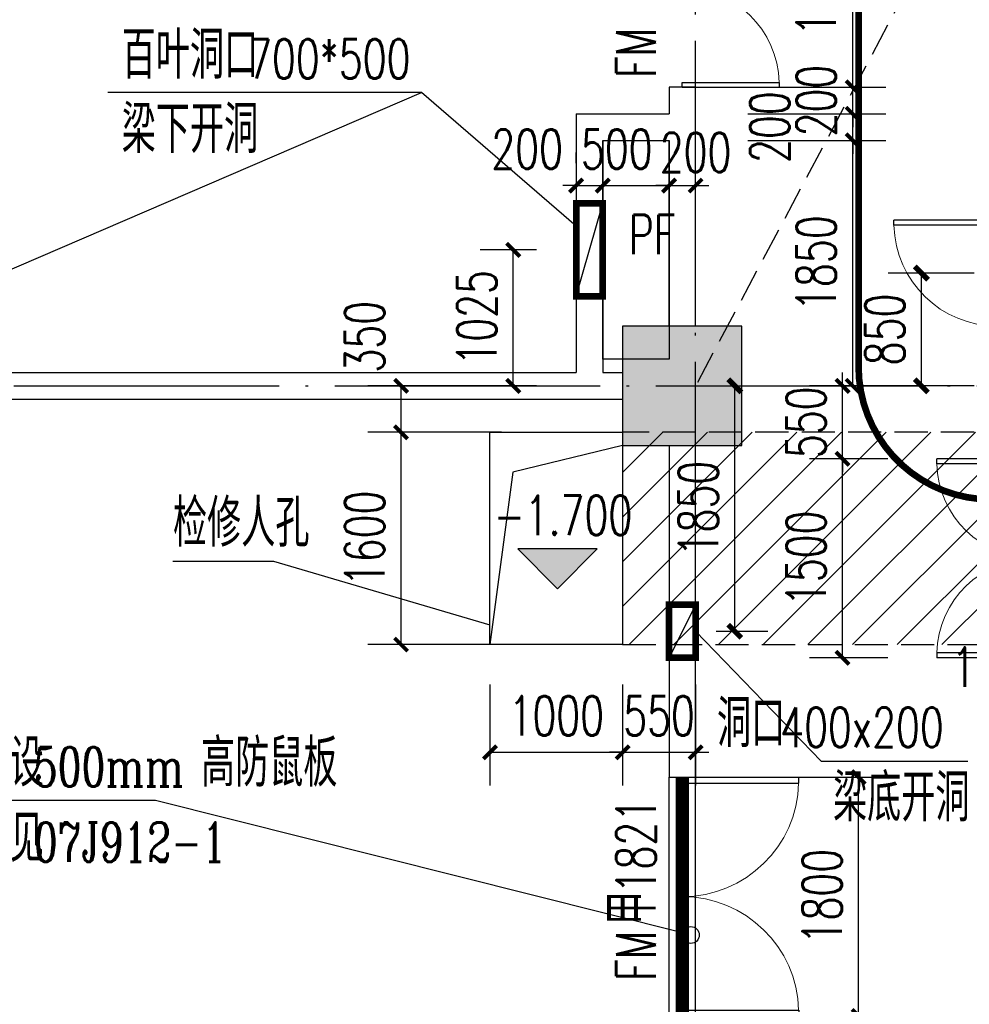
# Model space of a CAD drawing. Extents: x 797781 to 1255204, y 21234 to 1024248.
# Tile 212 of 256: x 975412 to 982572, y 183218 to 190639. Entities that reach past the tile are written whole.
import ezdxf

# ---------------------------------------------------------------- set-up
doc = ezdxf.new("R2010")
doc.units = 0
doc.header["$LTSCALE"] = 1000
doc.header["$MEASUREMENT"] = 0
for name, pattern in [('230303生产综合楼-平面图_t8$0$__DASH', [0.35, 0.25, -0.1]), ('230303生产综合楼-平面图_t8$0$DASH', [0.35, 0.25, -0.1]), ('230303生产综合楼-平面图_t8$0$DOTE', [2.42, 2, -0.2, 0.02, -0.2])]:
    doc.linetypes.add(name, pattern=pattern)
for name, color, linetype in [('230303生产综合楼-平面图_t8$0$COLUMN', 40, 'Continuous'), ('230303生产综合楼-平面图_t8$0$DIM_ELEV', 3, 'Continuous'), ('230303生产综合楼-平面图_t8$0$DIM_LEAD', 3, 'Continuous'), ('230303生产综合楼-平面图_t8$0$DOOR_FIRE', 4, 'Continuous'), ('230303生产综合楼-平面图_t8$0$DOOR_FIRE_TEXT', 7, 'Continuous'), ('230303生产综合楼-平面图_t8$0$DOTE', 1, '230303生产综合楼-平面图_t8$0$DOTE'), ('230303生产综合楼-平面图_t8$0$PUB_DIM', 3, 'Continuous'), ('230303生产综合楼-平面图_t8$0$PUB_HATCH', 8, 'Continuous'), ('230303生产综合楼-平面图_t8$0$PUB_TEXT', 7, 'Continuous'), ('230303生产综合楼-平面图_t8$0$WALL', 40, 'Continuous'), ('230303生产综合楼-平面图_t8$0$条件', 7, 'Continuous'), ('230303生产综合楼-平面图_t8$0$板洞', 6, 'Continuous'), ('230303生产综合楼-平面图_t8$0$通风', 7, 'Continuous'), ('DIM_IDEN', 3, 'Continuous'), ('DIM_LEAD', 3, 'Continuous'), ('DIM_SYMB', 3, 'Continuous'), ('DOOR_FIRE', 4, 'Continuous'), ('PUB_DIM', 3, 'Continuous'), ('PUB_HATCH', 8, 'Continuous'), ('PUB_TEXT', 7, 'Continuous'), ('电气洞口', 6, 'Continuous')]:
    doc.layers.add(name, color=color, linetype=linetype)
doc.styles.add('230303生产综合楼-平面图_t8$0$_TCH_DIM', font='SIMPLEX', dxfattribs={"bigfont": 'GBCBIG'})
doc.styles.add('230303生产综合楼-平面图_T8$0$_TCH_DIM_T3', font='SIMPLEX', dxfattribs={"width": 0.705882, "bigfont": 'GBCBIG'})
doc.styles.add('230303生产综合楼-平面图_t8$0$_TCH_WINDOW', font='SIMPLEX', dxfattribs={"height": 3.5, "bigfont": 'GBCBIG'})
doc.styles.add('_TCH_DIM', font='SIMPLEX', dxfattribs={"bigfont": 'GBCBIG'})
doc.styles.add('_TCH_DIM_T3', font='SIMPLEX', dxfattribs={"width": 0.705882, "bigfont": 'GBCBIG'})
doc.styles.add('_TCH_LABEL', font='COMPLEX', dxfattribs={"bigfont": 'GBCBIG'})
doc.dimstyles.new('230303生产综合楼-平面图_T8$0$_TCH_ARCH&&100', dxfattribs={"dimtxt": 297.5, "dimasz": 100, "dimexe": 250, "dimexo": 300, "dimgap": 126.25, "dimtad": 1, "dimdec": 0, "dimzin": 0, "dimdsep": 46, "dimtxsty": '230303生产综合楼-平面图_T8$0$_TCH_DIM_T3', "dimblk": '230303生产综合楼-平面图_t8$0$_ArchTick', "dimcen": 0.09, "dimclrt": 7, "dimazin": 2, "dimtfac": 1, "dimtdec": 0, "dimtix": 1, "dimtmove": 2, "dimatfit": 3, "dimfxl": 1, "dimtolj": 1, "dimtzin": 0, "dimarcsym": 0})
doc.dimstyles.new('_TCH_ARCH&&100', dxfattribs={"dimtxt": 297.5, "dimasz": 100, "dimexe": 250, "dimexo": 300, "dimgap": 126.25, "dimtad": 1, "dimdec": 0, "dimzin": 0, "dimdsep": 46, "dimtxsty": '_TCH_DIM_T3', "dimblk": 'ARCHTICK', "dimcen": 0.09, "dimclrt": 7, "dimazin": 2, "dimtfac": 1, "dimtdec": 0, "dimtix": 1, "dimtmove": 2, "dimatfit": 3, "dimfxl": 1, "dimtolj": 1, "dimtzin": 0, "dimarcsym": 0})

# ---------------------------------------------------------------- blocks, each defined once
blk = doc.blocks.new('_ArchTick')
at = {"color": 0, "linetype": 'ByBlock', "const_width": 0.4}
blk.add_lwpolyline([(-0.5, -0.5), (0.5, 0.5)], dxfattribs=at)
blk = doc.blocks.new('*D6754')
at = {"layer": 'Defpoints', "color": 0, "transparency": 16777216}
for p in [(1153326.7, 279371.5), (1154024.3, 279371.5), (1154024.3, 278521.6)]:
    blk.add_point(p, dxfattribs=at)
at = {"layer": 'PUB_DIM', "color": 0, "lineweight": -2, "transparency": 16777216}
for p, q in [((1153724.3, 279371.5), (1153076.7, 279371.5)), ((1153326.7, 278521.6), (1153326.7, 279371.5)), ((1153724.3, 278521.6), (1153076.7, 278521.6))]:
    blk.add_line(p, q, dxfattribs=at)
at = {"layer": 'PUB_DIM', "color": 0, "lineweight": -2, "transparency": 16777216, "xscale": 100, "yscale": 100, "zscale": 100}
for p, rotation in [((1153326.7, 279371.5), 90), ((1153326.7, 278521.6), 270)]:
    blk.add_blockref('_ArchTick', p, dxfattribs=dict(at, rotation=rotation))
at = {"layer": 'PUB_DIM', "color": 7, "transparency": 16777216, "insert": (1153051.7, 278946.5), "char_height": 297.5, "attachment_point": 5, "rotation": 90, "style": '_TCH_DIM_T3'}
blk.add_mtext('\\A1;850', dxfattribs=at)
blk = doc.blocks.new('*D6757')
at = {"layer": 'Defpoints', "color": 0, "transparency": 16777216}
for p in [(1151478.3, 278521.6), (1151919.9, 278521.6), (1151478.3, 276671.8)]:
    blk.add_point(p, dxfattribs=at)
at = {"layer": 'PUB_DIM', "color": 0, "lineweight": -2, "transparency": 16777216}
for p, q in [((1151778.3, 278521.6), (1152169.9, 278521.6)), ((1151919.9, 276671.8), (1151919.9, 278521.6)), ((1151778.3, 276671.8), (1152169.9, 276671.8))]:
    blk.add_line(p, q, dxfattribs=at)
at = {"layer": 'PUB_DIM', "color": 0, "lineweight": -2, "transparency": 16777216, "xscale": 100, "yscale": 100, "zscale": 100}
for p, rotation in [((1151919.9, 278521.6), 90), ((1151919.9, 276671.8), 270)]:
    blk.add_blockref('_ArchTick', p, dxfattribs=dict(at, rotation=rotation))
at = {"layer": 'PUB_DIM', "color": 7, "transparency": 16777216, "insert": (1151644.9, 277596.7), "char_height": 297.5, "attachment_point": 5, "rotation": 90, "style": '_TCH_DIM_T3'}
blk.add_mtext('\\A1;1850', dxfattribs=at)
blk = doc.blocks.new('230303生产综合楼-平面图_t8$0$_ArchTick')
at = {"color": 0, "linetype": 'ByBlock', "const_width": 0.3}
blk.add_lwpolyline([(-0.5, -0.5), (0.5, 0.5)], dxfattribs=at)
blk = doc.blocks.new('*D6429')
at = {"layer": '230303生产综合楼-平面图_t8$0$PUB_DIM', "color": 0, "lineweight": -2, "transparency": 16777216}
for p, q in [((640314.3, -5545.3), (639890.2, -5545.3)), ((640140.2, -6570.3), (640140.2, -5545.3)), ((640314.3, -6570.3), (639890.2, -6570.3))]:
    blk.add_line(p, q, dxfattribs=at)
at = {"layer": 'Defpoints', "color": 0, "transparency": 16777216}
for p in [(640140.2, -5545.3), (640614.3, -5545.3), (640614.3, -6570.3)]:
    blk.add_point(p, dxfattribs=at)
at = {"layer": '230303生产综合楼-平面图_t8$0$PUB_DIM', "color": 0, "lineweight": -2, "transparency": 16777216, "xscale": 100, "yscale": 100, "zscale": 100}
for p, rotation in [((640140.2, -5545.3), 90), ((640140.2, -6570.3), 270)]:
    blk.add_blockref('230303生产综合楼-平面图_t8$0$_ArchTick', p, dxfattribs=dict(at, rotation=rotation))
at = {"layer": '230303生产综合楼-平面图_t8$0$PUB_DIM', "color": 7, "transparency": 16777216, "insert": (639865.2, -6057.8), "char_height": 297.5, "attachment_point": 5, "rotation": 90, "style": '230303生产综合楼-平面图_T8$0$_TCH_DIM_T3'}
blk.add_mtext('\\A1;1025', dxfattribs=at)
blk = doc.blocks.new('230303生产综合楼-平面图_t8$0$$DorLib2D$00000002')
for p, q in [((-0.5, 0), (-0.5, 0.4875)), ((-0.475, 0.4875), (-0.5, 0.4875)), ((-0.475, 0), (-0.475, 0.4875)), ((0.475, 0), (0.475, 0.4875)), ((0.475, 0.4875), (0.5, 0.4875)), ((0.5, 0), (0.5, 0.4875)), ((-0.5, 0), (-0.475, 0)), ((0.5, 0), (0.475, 0))]:
    blk.add_line(p, q)
at = {"lineweight": 13}
for centre, start, end in [((-0.4875, 0), 0, 88.5307), ((0.4875, 0), 91.4693, 180)]:
    blk.add_arc(centre, 0.4875, start, end, dxfattribs=at)
blk = doc.blocks.new('*D1075')
at = {"layer": 'Defpoints', "color": 0, "transparency": 16777216}
for p in [(983058, 185896.8), (983158, 185896.8), (983158, 185484.1)]:
    blk.add_point(p, dxfattribs=at)
at = {"layer": 'PUB_DIM', "color": 0, "lineweight": -2, "transparency": 16777216}
for p, q in [((983058, 185596.8), (983058, 185234.1)), ((983158, 185596.8), (983158, 185234.1)), ((983058, 185484.1), (982958, 185484.1)), ((983058, 185484.1), (983158, 185484.1)), ((983158, 185484.1), (983258, 185484.1))]:
    blk.add_line(p, q, dxfattribs=at)
at = {"layer": 'PUB_DIM', "color": 0, "lineweight": -2, "transparency": 16777216, "xscale": 100, "yscale": 100, "zscale": 100}
blk.add_blockref('_ArchTick', (983058, 185484.1), dxfattribs=at)
at = {"layer": 'PUB_DIM', "color": 0, "lineweight": -2, "transparency": 16777216, "xscale": 100, "yscale": 100, "zscale": 100, "rotation": 180}
blk.add_blockref('_ArchTick', (983158, 185484.1), dxfattribs=at)
at = {"layer": 'PUB_DIM', "color": 7, "transparency": 16777216, "insert": (982708, 185759.1), "char_height": 297.5, "attachment_point": 5, "style": '_TCH_DIM_T3'}
blk.add_mtext('\\A1;100', dxfattribs=at)
blk = doc.blocks.new('*D1143')
at = {"layer": '230303生产综合楼-平面图_t8$0$PUB_DIM', "color": 0, "lineweight": -2, "transparency": 16777216}
for p, q in [((981956.7, 187329.2), (981366.1, 187329.2)), ((981616.1, 185829.2), (981616.1, 187329.2)), ((981956.7, 185829.2), (981366.1, 185829.2))]:
    blk.add_line(p, q, dxfattribs=at)
at = {"layer": 'Defpoints', "color": 0, "transparency": 16777216}
for p in [(981616.1, 187329.2), (982256.7, 187329.2), (982256.7, 185829.2)]:
    blk.add_point(p, dxfattribs=at)
at = {"layer": '230303生产综合楼-平面图_t8$0$PUB_DIM', "color": 0, "lineweight": -2, "transparency": 16777216, "xscale": 100, "yscale": 100, "zscale": 100}
for p, rotation in [((981616.1, 187329.2), 90), ((981616.1, 185829.2), 270)]:
    blk.add_blockref('230303生产综合楼-平面图_t8$0$_ArchTick', p, dxfattribs=dict(at, rotation=rotation))
at = {"layer": '230303生产综合楼-平面图_t8$0$PUB_DIM', "color": 7, "transparency": 16777216, "insert": (981341.1, 186579.2), "char_height": 297.5, "attachment_point": 5, "rotation": 90, "style": '230303生产综合楼-平面图_T8$0$_TCH_DIM_T3'}
blk.add_mtext('\\A1;1500', dxfattribs=at)
blk = doc.blocks.new('*D1144')
at = {"layer": '230303生产综合楼-平面图_t8$0$PUB_DIM', "color": 0, "lineweight": -2, "transparency": 16777216}
for p, q in [((981616.1, 187879.2), (981616.1, 187979.2)), ((981956.7, 187879.2), (981366.1, 187879.2)), ((981616.1, 187329.2), (981616.1, 187879.2)), ((981956.7, 187329.2), (981366.1, 187329.2)), ((981616.1, 187329.2), (981616.1, 187229.2))]:
    blk.add_line(p, q, dxfattribs=at)
at = {"layer": 'Defpoints', "color": 0, "transparency": 16777216}
for p in [(981616.1, 187879.2), (982256.7, 187879.2), (982256.7, 187329.2)]:
    blk.add_point(p, dxfattribs=at)
at = {"layer": '230303生产综合楼-平面图_t8$0$PUB_DIM', "color": 0, "lineweight": -2, "transparency": 16777216, "xscale": 100, "yscale": 100, "zscale": 100}
for p, rotation in [((981616.1, 187879.2), 270), ((981616.1, 187329.2), 90)]:
    blk.add_blockref('230303生产综合楼-平面图_t8$0$_ArchTick', p, dxfattribs=dict(at, rotation=rotation))
at = {"layer": '230303生产综合楼-平面图_t8$0$PUB_DIM', "color": 7, "transparency": 16777216, "insert": (981341.1, 187604.2), "char_height": 297.5, "attachment_point": 5, "rotation": 90, "style": '230303生产综合楼-平面图_T8$0$_TCH_DIM_T3'}
blk.add_mtext('\\A1;550', dxfattribs=at)
blk = doc.blocks.new('*D1180')
at = {"layer": '230303生产综合楼-平面图_t8$0$PUB_DIM', "color": 0, "lineweight": -2, "transparency": 16777216}
for p, q in [((981169.9, 184929.2), (981987.1, 184929.2)), ((981737.1, 183129.2), (981737.1, 184929.2)), ((981169.9, 183129.2), (981987.1, 183129.2))]:
    blk.add_line(p, q, dxfattribs=at)
at = {"layer": 'Defpoints', "color": 0, "transparency": 16777216}
for p in [(980869.9, 184929.2), (981737.1, 184929.2), (980869.9, 183129.2)]:
    blk.add_point(p, dxfattribs=at)
at = {"layer": '230303生产综合楼-平面图_t8$0$PUB_DIM', "color": 0, "lineweight": -2, "transparency": 16777216, "xscale": 100, "yscale": 100, "zscale": 100}
for p, rotation in [((981737.1, 184929.2), 90), ((981737.1, 183129.2), 270)]:
    blk.add_blockref('230303生产综合楼-平面图_t8$0$_ArchTick', p, dxfattribs=dict(at, rotation=rotation))
at = {"layer": '230303生产综合楼-平面图_t8$0$PUB_DIM', "color": 7, "transparency": 16777216, "insert": (981462.1, 184029.2), "char_height": 297.5, "attachment_point": 5, "rotation": 90, "style": '230303生产综合楼-平面图_T8$0$_TCH_DIM_T3'}
blk.add_mtext('\\A1;1800', dxfattribs=at)
blk = doc.blocks.new('*D1181')
at = {"layer": '230303生产综合楼-平面图_t8$0$PUB_DIM', "color": 0, "lineweight": -2, "transparency": 16777216}
for p, q in [((979044.5, 187529.2), (978037.8, 187529.2)), ((978287.8, 185929.2), (978287.8, 187529.2)), ((979044.5, 185929.2), (978037.8, 185929.2))]:
    blk.add_line(p, q, dxfattribs=at)
at = {"layer": 'Defpoints', "color": 0, "transparency": 16777216}
for p in [(978287.8, 187529.2), (979344.5, 187529.2), (979344.5, 185929.2)]:
    blk.add_point(p, dxfattribs=at)
at = {"layer": '230303生产综合楼-平面图_t8$0$PUB_DIM', "color": 0, "lineweight": -2, "transparency": 16777216, "xscale": 100, "yscale": 100, "zscale": 100}
for p, rotation in [((978287.8, 187529.2), 90), ((978287.8, 185929.2), 270)]:
    blk.add_blockref('230303生产综合楼-平面图_t8$0$_ArchTick', p, dxfattribs=dict(at, rotation=rotation))
at = {"layer": '230303生产综合楼-平面图_t8$0$PUB_DIM', "color": 7, "transparency": 16777216, "insert": (978012.8, 186729.2), "char_height": 297.5, "attachment_point": 5, "rotation": 90, "style": '230303生产综合楼-平面图_T8$0$_TCH_DIM_T3'}
blk.add_mtext('\\A1;1600', dxfattribs=at)
blk = doc.blocks.new('*D1182')
at = {"layer": '230303生产综合楼-平面图_t8$0$PUB_DIM', "color": 0, "lineweight": -2, "transparency": 16777216}
for p, q in [((979044.5, 187879.2), (978037.8, 187879.2)), ((978287.8, 187529.2), (978287.8, 187879.2)), ((979044.5, 187529.2), (978037.8, 187529.2))]:
    blk.add_line(p, q, dxfattribs=at)
at = {"layer": 'Defpoints', "color": 0, "transparency": 16777216}
for p in [(978287.8, 187879.2), (979344.5, 187879.2), (979344.5, 187529.2)]:
    blk.add_point(p, dxfattribs=at)
at = {"layer": '230303生产综合楼-平面图_t8$0$PUB_DIM', "color": 0, "lineweight": -2, "transparency": 16777216, "xscale": 100, "yscale": 100, "zscale": 100}
for p, rotation in [((978287.8, 187879.2), 90), ((978287.8, 187529.2), 270)]:
    blk.add_blockref('230303生产综合楼-平面图_t8$0$_ArchTick', p, dxfattribs=dict(at, rotation=rotation))
at = {"layer": '230303生产综合楼-平面图_t8$0$PUB_DIM', "color": 7, "transparency": 16777216, "insert": (978012.8, 188249.2), "char_height": 297.5, "attachment_point": 5, "rotation": 90, "style": '230303生产综合楼-平面图_T8$0$_TCH_DIM_T3'}
blk.add_mtext('\\A1;350', dxfattribs=at)
blk = doc.blocks.new('*D1183')
at = {"layer": '230303生产综合楼-平面图_t8$0$PUB_DIM', "color": 0, "lineweight": -2, "transparency": 16777216}
for p, q in [((980308, 189557.4), (980308, 189638.5)), ((980508, 189557.4), (980508, 189638.5)), ((980308, 189388.5), (980208, 189388.5)), ((980308, 189388.5), (980508, 189388.5)), ((980508, 189388.5), (980608, 189388.5))]:
    blk.add_line(p, q, dxfattribs=at)
at = {"layer": 'Defpoints', "color": 0, "transparency": 16777216}
for p in [(980508, 189388.5), (980308, 189257.4), (980508, 189257.4)]:
    blk.add_point(p, dxfattribs=at)
at = {"layer": '230303生产综合楼-平面图_t8$0$PUB_DIM', "color": 0, "lineweight": -2, "transparency": 16777216, "xscale": 100, "yscale": 100, "zscale": 100}
blk.add_blockref('230303生产综合楼-平面图_t8$0$_ArchTick', (980308, 189388.5), dxfattribs=at)
at = {"layer": '230303生产综合楼-平面图_t8$0$PUB_DIM', "color": 0, "lineweight": -2, "transparency": 16777216, "xscale": 100, "yscale": 100, "zscale": 100, "rotation": 180}
blk.add_blockref('230303生产综合楼-平面图_t8$0$_ArchTick', (980508, 189388.5), dxfattribs=at)
at = {"layer": '230303生产综合楼-平面图_t8$0$PUB_DIM', "color": 7, "transparency": 16777216, "insert": (980508, 189638.5), "char_height": 297.5, "attachment_point": 5, "style": '230303生产综合楼-平面图_T8$0$_TCH_DIM_T3'}
blk.add_mtext('\\A1;200', dxfattribs=at)
blk = doc.blocks.new('*D1184')
at = {"layer": '230303生产综合楼-平面图_t8$0$PUB_DIM', "color": 0, "lineweight": -2, "transparency": 16777216}
for p, q in [((979808, 189557.4), (979808, 189638.5)), ((980308, 189557.4), (980308, 189638.5)), ((979808, 189388.5), (980308, 189388.5))]:
    blk.add_line(p, q, dxfattribs=at)
at = {"layer": 'Defpoints', "color": 0, "transparency": 16777216}
for p in [(980308, 189388.5), (979808, 189257.4), (980308, 189257.4)]:
    blk.add_point(p, dxfattribs=at)
at = {"layer": '230303生产综合楼-平面图_t8$0$PUB_DIM', "color": 0, "lineweight": -2, "transparency": 16777216, "xscale": 100, "yscale": 100, "zscale": 100, "rotation": 180}
blk.add_blockref('230303生产综合楼-平面图_t8$0$_ArchTick', (979808, 189388.5), dxfattribs=at)
at = {"layer": '230303生产综合楼-平面图_t8$0$PUB_DIM', "color": 0, "lineweight": -2, "transparency": 16777216, "xscale": 100, "yscale": 100, "zscale": 100}
blk.add_blockref('230303生产综合楼-平面图_t8$0$_ArchTick', (980308, 189388.5), dxfattribs=at)
at = {"layer": '230303生产综合楼-平面图_t8$0$PUB_DIM', "color": 7, "transparency": 16777216, "insert": (979913.5, 189663.5), "char_height": 297.5, "attachment_point": 5, "style": '230303生产综合楼-平面图_T8$0$_TCH_DIM_T3'}
blk.add_mtext('\\A1;500', dxfattribs=at)
blk = doc.blocks.new('*D1185')
at = {"layer": '230303生产综合楼-平面图_t8$0$PUB_DIM', "color": 0, "lineweight": -2, "transparency": 16777216}
for p, q in [((979608, 189557.4), (979608, 189638.5)), ((979808, 189557.4), (979808, 189638.5)), ((979608, 189388.5), (979508, 189388.5)), ((979608, 189388.5), (979808, 189388.5)), ((979808, 189388.5), (979908, 189388.5))]:
    blk.add_line(p, q, dxfattribs=at)
at = {"layer": 'Defpoints', "color": 0, "transparency": 16777216}
for p in [(979808, 189388.5), (979608, 189257.4), (979808, 189257.4)]:
    blk.add_point(p, dxfattribs=at)
at = {"layer": '230303生产综合楼-平面图_t8$0$PUB_DIM', "color": 0, "lineweight": -2, "transparency": 16777216, "xscale": 100, "yscale": 100, "zscale": 100}
blk.add_blockref('230303生产综合楼-平面图_t8$0$_ArchTick', (979608, 189388.5), dxfattribs=at)
at = {"layer": '230303生产综合楼-平面图_t8$0$PUB_DIM', "color": 0, "lineweight": -2, "transparency": 16777216, "xscale": 100, "yscale": 100, "zscale": 100, "rotation": 180}
blk.add_blockref('230303生产综合楼-平面图_t8$0$_ArchTick', (979808, 189388.5), dxfattribs=at)
at = {"layer": '230303生产综合楼-平面图_t8$0$PUB_DIM', "color": 7, "transparency": 16777216, "insert": (979238, 189663.5), "char_height": 297.5, "attachment_point": 5, "style": '230303生产综合楼-平面图_T8$0$_TCH_DIM_T3'}
blk.add_mtext('\\A1;200', dxfattribs=at)
blk = doc.blocks.new('*D1186')
at = {"layer": '230303生产综合楼-平面图_t8$0$PUB_DIM', "color": 0, "lineweight": -2, "transparency": 16777216}
for p, q in [((980902.7, 191629.2), (981942.6, 191629.2)), ((981692.6, 190129.2), (981692.6, 191629.2)), ((980902.7, 190129.2), (981942.6, 190129.2))]:
    blk.add_line(p, q, dxfattribs=at)
at = {"layer": 'Defpoints', "color": 0, "transparency": 16777216}
for p in [(980602.7, 191629.2), (981692.6, 191629.2), (980602.7, 190129.2)]:
    blk.add_point(p, dxfattribs=at)
at = {"layer": '230303生产综合楼-平面图_t8$0$PUB_DIM', "color": 0, "lineweight": -2, "transparency": 16777216, "xscale": 100, "yscale": 100, "zscale": 100}
for p, rotation in [((981692.6, 191629.2), 90), ((981692.6, 190129.2), 270)]:
    blk.add_blockref('230303生产综合楼-平面图_t8$0$_ArchTick', p, dxfattribs=dict(at, rotation=rotation))
at = {"layer": '230303生产综合楼-平面图_t8$0$PUB_DIM', "color": 7, "transparency": 16777216, "insert": (981417.6, 190879.2), "char_height": 297.5, "attachment_point": 5, "rotation": 90, "style": '230303生产综合楼-平面图_T8$0$_TCH_DIM_T3'}
blk.add_mtext('\\A1;1500', dxfattribs=at)
blk = doc.blocks.new('*D1187')
at = {"layer": '230303生产综合楼-平面图_t8$0$PUB_DIM', "color": 0, "lineweight": -2, "transparency": 16777216}
for p, q in [((981692.6, 190129.2), (981692.6, 190229.2)), ((980902.7, 190129.2), (981942.6, 190129.2)), ((981692.6, 189929.2), (981692.6, 190129.2)), ((980902.7, 189929.2), (981942.6, 189929.2)), ((981692.6, 189929.2), (981692.6, 189829.2))]:
    blk.add_line(p, q, dxfattribs=at)
at = {"layer": 'Defpoints', "color": 0, "transparency": 16777216}
for p in [(980602.7, 190129.2), (981692.6, 190129.2), (980602.7, 189929.2)]:
    blk.add_point(p, dxfattribs=at)
at = {"layer": '230303生产综合楼-平面图_t8$0$PUB_DIM', "color": 0, "lineweight": -2, "transparency": 16777216, "xscale": 100, "yscale": 100, "zscale": 100}
for p, rotation in [((981692.6, 190129.2), 270), ((981692.6, 189929.2), 90)]:
    blk.add_blockref('230303生产综合楼-平面图_t8$0$_ArchTick', p, dxfattribs=dict(at, rotation=rotation))
at = {"layer": '230303生产综合楼-平面图_t8$0$PUB_DIM', "color": 7, "transparency": 16777216, "insert": (981417.6, 190029.2), "char_height": 297.5, "attachment_point": 5, "rotation": 90, "style": '230303生产综合楼-平面图_T8$0$_TCH_DIM_T3'}
blk.add_mtext('\\A1;200', dxfattribs=at)
blk = doc.blocks.new('*D1188')
at = {"layer": '230303生产综合楼-平面图_t8$0$PUB_DIM', "color": 0, "lineweight": -2, "transparency": 16777216}
for p, q in [((981692.6, 189929.2), (981692.6, 190029.2)), ((980902.7, 189929.2), (981942.6, 189929.2)), ((981692.6, 189729.2), (981692.6, 189929.2)), ((980902.7, 189729.2), (981942.6, 189729.2)), ((981692.6, 189729.2), (981692.6, 189629.2))]:
    blk.add_line(p, q, dxfattribs=at)
at = {"layer": 'Defpoints', "color": 0, "transparency": 16777216}
for p in [(980602.7, 189929.2), (981692.6, 189929.2), (980602.7, 189729.2)]:
    blk.add_point(p, dxfattribs=at)
at = {"layer": '230303生产综合楼-平面图_t8$0$PUB_DIM', "color": 0, "lineweight": -2, "transparency": 16777216, "xscale": 100, "yscale": 100, "zscale": 100}
for p, rotation in [((981692.6, 189929.2), 270), ((981692.6, 189729.2), 90)]:
    blk.add_blockref('230303生产综合楼-平面图_t8$0$_ArchTick', p, dxfattribs=dict(at, rotation=rotation))
at = {"layer": '230303生产综合楼-平面图_t8$0$PUB_DIM', "color": 7, "transparency": 16777216, "insert": (981067.6, 189829.2), "char_height": 297.5, "attachment_point": 5, "rotation": 90, "style": '230303生产综合楼-平面图_T8$0$_TCH_DIM_T3'}
blk.add_mtext('\\A1;200', dxfattribs=at)
blk = doc.blocks.new('*D1189')
at = {"layer": '230303生产综合楼-平面图_t8$0$PUB_DIM', "color": 0, "lineweight": -2, "transparency": 16777216}
for p, q in [((980902.7, 189729.2), (981942.6, 189729.2)), ((981692.6, 187879.2), (981692.6, 189729.2)), ((980902.7, 187879.2), (981942.6, 187879.2))]:
    blk.add_line(p, q, dxfattribs=at)
at = {"layer": 'Defpoints', "color": 0, "transparency": 16777216}
for p in [(980602.7, 189729.2), (981692.6, 189729.2), (980602.7, 187879.2)]:
    blk.add_point(p, dxfattribs=at)
at = {"layer": '230303生产综合楼-平面图_t8$0$PUB_DIM', "color": 0, "lineweight": -2, "transparency": 16777216, "xscale": 100, "yscale": 100, "zscale": 100}
for p, rotation in [((981692.6, 189729.2), 90), ((981692.6, 187879.2), 270)]:
    blk.add_blockref('230303生产综合楼-平面图_t8$0$_ArchTick', p, dxfattribs=dict(at, rotation=rotation))
at = {"layer": '230303生产综合楼-平面图_t8$0$PUB_DIM', "color": 7, "transparency": 16777216, "insert": (981417.6, 188804.2), "char_height": 297.5, "attachment_point": 5, "rotation": 90, "style": '230303生产综合楼-平面图_T8$0$_TCH_DIM_T3'}
blk.add_mtext('\\A1;1850', dxfattribs=at)
blk = doc.blocks.new('*D1365')
at = {"layer": '230303生产综合楼-平面图_t8$0$PUB_DIM', "color": 0, "lineweight": -2, "transparency": 16777216}
for p, q in [((978958, 185629.2), (978958, 184867.2)), ((979958, 185629.2), (979958, 184867.2)), ((978958, 185117.2), (979958, 185117.2))]:
    blk.add_line(p, q, dxfattribs=at)
at = {"layer": 'Defpoints', "color": 0, "transparency": 16777216}
for p in [(978958, 185929.2), (979958, 185929.2), (979958, 185117.2)]:
    blk.add_point(p, dxfattribs=at)
at = {"layer": '230303生产综合楼-平面图_t8$0$PUB_DIM', "color": 0, "lineweight": -2, "transparency": 16777216, "xscale": 100, "yscale": 100, "zscale": 100, "rotation": 180}
blk.add_blockref('230303生产综合楼-平面图_t8$0$_ArchTick', (978958, 185117.2), dxfattribs=at)
at = {"layer": '230303生产综合楼-平面图_t8$0$PUB_DIM', "color": 0, "lineweight": -2, "transparency": 16777216, "xscale": 100, "yscale": 100, "zscale": 100}
blk.add_blockref('230303生产综合楼-平面图_t8$0$_ArchTick', (979958, 185117.2), dxfattribs=at)
at = {"layer": '230303生产综合楼-平面图_t8$0$PUB_DIM', "color": 7, "transparency": 16777216, "insert": (979458, 185392.2), "char_height": 297.5, "attachment_point": 5, "style": '230303生产综合楼-平面图_T8$0$_TCH_DIM_T3'}
blk.add_mtext('\\A1;1000', dxfattribs=at)
blk = doc.blocks.new('*D1366')
at = {"layer": '230303生产综合楼-平面图_t8$0$PUB_DIM', "color": 0, "lineweight": -2, "transparency": 16777216}
for p, q in [((979958, 185629.2), (979958, 184867.2)), ((980508, 185629.2), (980508, 184867.2)), ((979958, 185117.2), (979858, 185117.2)), ((979958, 185117.2), (980508, 185117.2)), ((980508, 185117.2), (980608, 185117.2))]:
    blk.add_line(p, q, dxfattribs=at)
at = {"layer": 'Defpoints', "color": 0, "transparency": 16777216}
for p in [(979958, 185929.2), (980508, 185929.2), (980508, 185117.2)]:
    blk.add_point(p, dxfattribs=at)
at = {"layer": '230303生产综合楼-平面图_t8$0$PUB_DIM', "color": 0, "lineweight": -2, "transparency": 16777216, "xscale": 100, "yscale": 100, "zscale": 100}
blk.add_blockref('230303生产综合楼-平面图_t8$0$_ArchTick', (979958, 185117.2), dxfattribs=at)
at = {"layer": '230303生产综合楼-平面图_t8$0$PUB_DIM', "color": 0, "lineweight": -2, "transparency": 16777216, "xscale": 100, "yscale": 100, "zscale": 100, "rotation": 180}
blk.add_blockref('230303生产综合楼-平面图_t8$0$_ArchTick', (980508, 185117.2), dxfattribs=at)
at = {"layer": '230303生产综合楼-平面图_t8$0$PUB_DIM', "color": 7, "transparency": 16777216, "insert": (980233, 185392.2), "char_height": 297.5, "attachment_point": 5, "style": '230303生产综合楼-平面图_T8$0$_TCH_DIM_T3'}
blk.add_mtext('\\A1;550', dxfattribs=at)
blk = doc.blocks.new('$DorLib2D$00000001')
for p, q in [((0.45, 0.975), (0.5, 0.975)), ((0.45, 0), (0.45, 0.975)), ((0.5, 0), (0.5, 0.975)), ((0.5, 0), (0.45, 0))]:
    blk.add_line(p, q)
at = {"lineweight": 13}
blk.add_arc((0.475, 0), 0.975, 91.46928, 180, dxfattribs=at)
blk = doc.blocks.new('_FZH')
blk.add_lwpolyline([(-0.5, -0.5), (0.5, -0.5), (0.5, 0.5), (-0.5, 0.5)], close=True)
at = {"layer": 'PUB_HATCH'}
blk.add_solid([(-0.5, -0.5), (0.5, -0.5), (-0.5, 0.5), (0.5, 0.5)], dxfattribs=at)
blk = doc.blocks.new('1FQD')
at = {"layer": 'DIM_LEAD'}
for p, q in [((1151624.3, 276671.8), (1152570.7, 275693.9)), ((1151624.3, 276671.8), (1152570.7, 275693.9)), ((1152570.7, 275693.9), (1153677.5, 275693.9))]:
    blk.add_line(p, q, dxfattribs=at)
at = {"layer": '电气洞口', "color": 6, "lineweight": -2}
blk.add_line((1151624.3, 276871.8), (1151424.3, 276471.8), dxfattribs=at)
at = {"layer": '电气洞口', "color": 6, "lineweight": -2, "const_width": 50}
blk.add_lwpolyline([(1151424.3, 276471.8), (1151624.3, 276471.8), (1151624.3, 276871.8), (1151424.3, 276871.8)], close=True, dxfattribs=at)
at = {"layer": 'PUB_TEXT', "style": '_TCH_DIM'}
for s, p in [('洞口', (1151785.9, 275798.9)), ('梁底开洞', (1152660.2, 275238.9))]:
    blk.add_text(s, height=357.45, dxfattribs=at).set_placement(p)
at = {"layer": 'PUB_TEXT', "style": '_TCH_DIM', "width": 0.705882}
blk.add_text('400x200', height=297.5, dxfattribs=at).set_placement((1152262.5, 275798.9))
at = {"layer": 'PUB_DIM'}
for p1, p2, distance, picture, middle in [((1154024.3, 278521.6), (1154024.3, 279371.5), 697.6, '*D6754', (1153051.7, 278946.5)), ((1151478.3, 276671.8), (1151478.3, 278521.6), -441.6, '*D6757', (1151644.9, 277596.7))]:
    dim = blk.add_aligned_dim(p1=p1, p2=p2, distance=distance, dimstyle='_TCH_ARCH&&100', dxfattribs=at)
    dim.commit()
    dim.dimension.update_dxf_attribs({"geometry": picture, "text_midpoint": middle})
blk = doc.blocks.new('230303生产综合楼-平面图_t8$0$2FND')
at = {"layer": '230303生产综合楼-平面图_t8$0$DIM_LEAD'}
for p, q in [((634539.3, -6470.3), (639448.9, -4359.7)), ((639448.9, -4359.7), (637082.6, -4359.7)), ((640614.3, -5365.8), (639448.9, -4359.7)), ((640614.3, -5365.8), (639448.9, -4359.7))]:
    blk.add_line(p, q, dxfattribs=at)
at = {"layer": '230303生产综合楼-平面图_t8$0$条件', "color": 1}
blk.add_lwpolyline([(640614.3, -5895.3), (640814.3, -5195.3)], dxfattribs=at)
at = {"layer": '230303生产综合楼-平面图_t8$0$通风', "color": 1, "const_width": 50}
blk.add_lwpolyline([(640614.3, -5895.3), (640614.3, -5195.3), (640814.3, -5195.3), (640814.3, -5895.3), (640614.3, -5895.3)], dxfattribs=at)
at = {"layer": '230303生产综合楼-平面图_t8$0$PUB_TEXT', "style": '230303生产综合楼-平面图_t8$0$_TCH_DIM'}
for s, p in [('百叶洞口', (637187.6, -4254.7)), ('梁下开洞', (637187.6, -4814.7))]:
    blk.add_text(s, height=357.45, dxfattribs=at).set_placement(p)
at = {"layer": '230303生产综合楼-平面图_t8$0$PUB_TEXT', "style": '230303生产综合楼-平面图_t8$0$_TCH_DIM', "width": 0.705882}
blk.add_text('700*500', height=297.5, dxfattribs=at).set_placement((638140.8, -4254.7))
at = {"layer": '230303生产综合楼-平面图_t8$0$PUB_DIM'}
dim = blk.add_aligned_dim(p1=(640614.3, -6570.3), p2=(640614.3, -5545.3), distance=474.1, dimstyle='230303生产综合楼-平面图_T8$0$_TCH_ARCH&&100', dxfattribs=at)
dim.commit()
dim.dimension.update_dxf_attribs({"geometry": '*D6429', "text_midpoint": (639865.2, -6057.8)})

msp = doc.modelspace()

# ---------------------------------------------------------------- hatches: boundary and pattern name
at = {"layer": '230303生产综合楼-平面图_t8$0$DIM_ELEV'}
msp.add_hatch(color=256, dxfattribs=at).paths.add_polyline_path([(979467.1, 186350), (979767.1, 186650), (979167.1, 186650)])
at = {"layer": 'PUB_HATCH'}
h = msp.add_hatch(dxfattribs=at)
h.set_pattern_fill('ANSI31', color=256, scale=150)
h.set_pattern_definition([(45, (0, 0), (-168.3798, 168.3798), [])])
h.paths.add_polyline_path([(979958, 185929.2), (989258, 185929.2), (989258, 187529.2), (979958, 187529.2)])

# ---------------------------------------------------------------- linework, layer by layer
at = {"linetype": '230303生产综合楼-平面图_t8$0$__DASH'}
msp.add_lwpolyline([(992651.3, 210676), (980508, 187879.2)], dxfattribs=at)
at = {"color": 6, "const_width": 50}
msp.add_lwpolyline([(990236.8, 188022.8, -0.414214), (989236.8, 187022.8), (982736.8, 187022.8, -0.414214), (981736.8, 188022.8), (981736.8, 196022.8, -0.414214), (982736.8, 197022.8), (989236.8, 197022.8, -0.414214), (990236.8, 196022.8)], format="xyb", close=True, dxfattribs=at)
at = {"ltscale": 2, "const_width": 100}
msp.add_lwpolyline([(980408, 184929.2), (980408, 183129.2)], dxfattribs=at)
at = {"layer": '230303生产综合楼-平面图_t8$0$DIM_ELEV'}
for p, q in [((979467.1, 186350), (979167.1, 186650)), ((979767.1, 186650), (979167.1, 186650)), ((979467.1, 186350), (979767.1, 186650))]:
    msp.add_line(p, q, dxfattribs=at)
at = {"layer": '230303生产综合楼-平面图_t8$0$DOOR_FIRE'}
for p, q in [((980308, 183129.2), (980308, 184929.2)), ((980508, 183129.2), (980508, 184929.2))]:
    msp.add_line(p, q, dxfattribs=at)
at = {"layer": '230303生产综合楼-平面图_t8$0$DOTE'}
for p, q in [((980508, 176379.2), (980508, 207979.2)), ((895508, 187879.2), (989908, 187879.2))]:
    msp.add_line(p, q, dxfattribs=at)
at = {"layer": '230303生产综合楼-平面图_t8$0$PUB_HATCH', "color": 2, "linetype": '230303生产综合楼-平面图_t8$0$DASH'}
msp.add_lwpolyline([(979958, 185929.2), (989258, 185929.2), (989258, 187529.2), (979958, 187529.2)], close=True, dxfattribs=at)
at = {"layer": '230303生产综合楼-平面图_t8$0$WALL'}
for p, q in [((980508, 190129.2), (980308, 190129.2)), ((980308, 190129.2), (980308, 189929.2)), ((980508, 189829.2), (980508, 190129.2)), ((979608, 189929.2), (980308, 189929.2)), ((979608, 189929.2), (979608, 187979.2)), ((980508, 188329.2), (980508, 189829.2)), ((979808, 189729.2), (980308, 189729.2)), ((979808, 189729.2), (979808, 187979.2)), ((980308, 188329.2), (980308, 189729.2)), ((972558, 187979.2), (979608, 187979.2)), ((979808, 187979.2), (979958, 187979.2)), ((972558, 187779.2), (979708, 187779.2)), ((979708, 187779.2), (979958, 187779.2)), ((980308, 187429.2), (980308, 184929.2)), ((980508, 184929.2), (980508, 187429.2)), ((980308, 184929.2), (980508, 184929.2))]:
    msp.add_line(p, q, dxfattribs=at)
at = {"layer": '230303生产综合楼-平面图_t8$0$板洞'}
for points in [[(980308, 188079.2), (979808, 188079.2), (979808, 189729.2), (980308, 189729.2)], [(978958, 187529.2), (979958, 187529.2), (979958, 185929.2), (978958, 185929.2)]]:
    msp.add_lwpolyline(points, close=True, dxfattribs=at)
msp.add_lwpolyline([(979958, 187429.2), (979129.1, 187229.8), (978958, 185929.2)], dxfattribs=at)
at = {"layer": 'DIM_IDEN'}
for p, q in [((976435.7, 184753.9), (974460.5, 184753.9)), ((980409.6, 183755.5), (976435.7, 184753.9))]:
    msp.add_line(p, q, dxfattribs=at)
msp.add_circle((980471.6, 183740), 63.9, dxfattribs=at)
at = {"layer": 'DIM_SYMB'}
msp.add_lwpolyline([(976567.9, 186557.2), (977326.5, 186557.2), (978958, 186077)], dxfattribs=at)

# ---------------------------------------------------------------- block references
for name, p in [('230303生产综合楼-平面图_t8$0$2FND', (338993.7, 194449.5)), ('1FQD', (-171116.3, -90642.4))]:
    msp.add_blockref(name, p)
at = {"layer": '230303生产综合楼-平面图_t8$0$COLUMN', "xscale": 900, "yscale": 900, "zscale": 900, "rotation": 270}
msp.add_blockref('_FZH', (980408, 187879.2), dxfattribs=at)
at = {"layer": '230303生产综合楼-平面图_t8$0$DOOR_FIRE', "zscale": 200}
for p, xscale, yscale, rotation in [((980408, 190879.2), -1500, -1500, 90.00000000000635), ((983058, 186579.2), 1500, 1500, 89.99999999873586), ((980408, 184029.2), 1800, -1800, 90.00000000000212)]:
    msp.add_blockref('230303生产综合楼-平面图_t8$0$$DorLib2D$00000002', p, dxfattribs=dict(at, xscale=xscale, yscale=yscale, rotation=rotation))
at = {"layer": 'DOOR_FIRE', "xscale": -800, "yscale": -800, "zscale": 350, "rotation": 270.0000052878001}
msp.add_blockref('$DorLib2D$00000001', (982783, 188729.1), dxfattribs=at)

# ---------------------------------------------------------------- texts
at = {"layer": '230303生产综合楼-平面图_t8$0$DOOR_FIRE_TEXT', "style": '230303生产综合楼-平面图_t8$0$_TCH_WINDOW', "width": 0.705882}
for s, p in [('FM', (980208, 190200)), ('1821', (980208, 184053.3)), ('FM', (980208, 183395))]:
    msp.add_text(s, height=297.5, rotation=90, dxfattribs=at).set_placement(p)
at = {"layer": '230303生产综合楼-平面图_t8$0$DOOR_FIRE_TEXT', "style": '230303生产综合楼-平面图_t8$0$_TCH_WINDOW'}
msp.add_text('甲', height=357.4, rotation=90, dxfattribs=at).set_placement((980208, 183815))
at = {"layer": '230303生产综合楼-平面图_t8$0$PUB_TEXT', "style": '230303生产综合楼-平面图_t8$0$_TCH_DIM', "width": 0.705882}
for s, p in [('PF', (980004.7, 188871.3)), ('-1.700', (978986.6, 186755))]:
    msp.add_text(s, height=297.5, dxfattribs=at).set_placement(p)
at = {"layer": 'PUB_TEXT'}
for s, style, p in [('检修人孔', '230303生产综合楼-平面图_t8$0$_TCH_DIM', (976567.9, 186665.9)), ('入口增设', '_TCH_LABEL', (974565.5, 184858.9)), ('高防鼠板', '_TCH_LABEL', (976778.6, 184858.9)), ('做法详见', '_TCH_LABEL', (974565.5, 184291.4))]:
    msp.add_text(s, height=357.45, dxfattribs=dict(at, style=style)).set_placement(p)
at = {"layer": 'PUB_TEXT', "style": '_TCH_LABEL', "width": 0.705882}
for s, p in [('500mm', (975518.6, 184858.9)), ('07J912-1', (975518.6, 184291.4))]:
    msp.add_text(s, height=297.5, dxfattribs=at).set_placement(p)

# ---------------------------------------------------------------- dimensions: what is measured, and where the dimension line sits
at = {"layer": '230303生产综合楼-平面图_t8$0$PUB_DIM'}
for p1, p2, distance, picture, middle in [((980602.7, 190129.2), (980602.7, 191629.2), -1089.9, '*D1186', (981417.6, 190879.2)), ((980602.7, 189929.2), (980602.7, 190129.2), -1089.9, '*D1187', (981417.6, 190029.2)), ((980602.7, 187879.2), (980602.7, 189729.2), -1089.9, '*D1189', (981417.6, 188804.2)), ((982256.7, 187329.2), (982256.7, 187879.2), 640.6, '*D1144', (981341.1, 187604.2)), ((979344.5, 185929.2), (979344.5, 187529.2), 1056.7, '*D1181', (978012.8, 186729.2)), ((982256.7, 185829.2), (982256.7, 187329.2), 640.6, '*D1143', (981341.1, 186579.2)), ((978958, 185929.2), (979958, 185929.2), -812, '*D1365', (979458, 185392.2)), ((979958, 185929.2), (980508, 185929.2), -812, '*D1366', (980233, 185392.2)), ((980869.9, 183129.2), (980869.9, 184929.2), -867.2, '*D1180', (981462.1, 184029.2))]:
    dim = msp.add_aligned_dim(p1=p1, p2=p2, distance=distance, dimstyle='230303生产综合楼-平面图_T8$0$_TCH_ARCH&&100', dxfattribs=at)
    dim.commit()
    dim.dimension.update_dxf_attribs({"geometry": picture, "text_midpoint": middle})
for base, p1, p2, angle, picture, middle in [((981692.6, 189929.2), (980602.7, 189729.2), (980602.7, 189929.2), 90, '*D1188', (981067.6, 189829.2)), ((979808, 189388.5), (979608, 189257.4), (979808, 189257.4), 360, '*D1185', (979238, 189663.5)), ((980308, 189388.5), (979808, 189257.4), (980308, 189257.4), 360, '*D1184', (979913.5, 189663.5)), ((980508, 189388.5), (980308, 189257.4), (980508, 189257.4), 360, '*D1183', (980508, 189638.5)), ((978287.8, 187879.2), (979344.5, 187529.2), (979344.5, 187879.2), 90.00001, '*D1182', (978012.8, 188249.2))]:
    dim = msp.add_linear_dim(base=base, p1=p1, p2=p2, angle=angle, dimstyle='230303生产综合楼-平面图_T8$0$_TCH_ARCH&&100', dxfattribs=at)
    dim.commit()
    dim.dimension.update_dxf_attribs({"geometry": picture, "text_midpoint": middle, "dimtype": 161})
at = {"layer": 'PUB_DIM'}
dim = msp.add_linear_dim(base=(983158, 185484.1), p1=(983058, 185896.8), p2=(983158, 185896.8), angle=0, dimstyle='_TCH_ARCH&&100', dxfattribs=at)
dim.commit()
dim.dimension.update_dxf_attribs({"geometry": '*D1075', "text_midpoint": (982708, 185759.1), "dimtype": 161})

doc.saveas('drawing.dxf')
